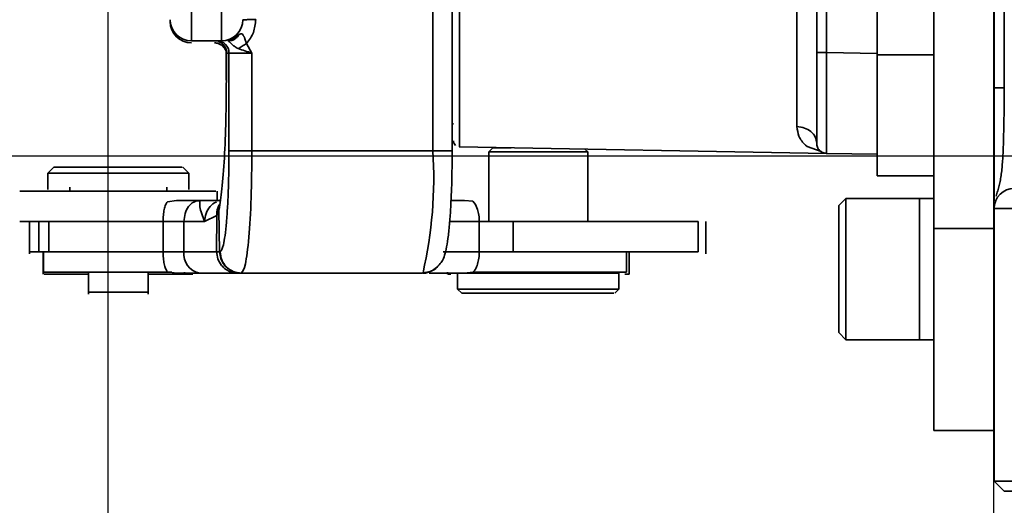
# Model space of a CAD drawing. Header units: millimetres. Extents: x 609 to 1177, y -109 to 470.
# Tile 23 of 40: x 788 to 797, y 206 to 211. Entities that reach past the tile are written whole.
import ezdxf

# ---------------------------------------------------------------- set-up
doc = ezdxf.new("R2010")
doc.units = ezdxf.units.MM
doc.header["$PDSIZE"] = -1
doc.dimstyles.new('ISO-25', dxfattribs={"dimtxt": 2.5, "dimasz": 2, "dimexe": 1.5, "dimexo": 0.625, "dimtad": 1, "dimdec": 1, "dimlfac": 5, "dimtxsty": 'Standard', "dimcen": 2.5, "dimclrd": 1, "dimclre": 1, "dimadec": 0, "dimazin": 0, "dimtfac": 1, "dimtdec": 1, "dimtmove": 0, "dimatfit": 3, "dimfxl": 1, "dimarcsym": 0})

# ---------------------------------------------------------------- blocks, each defined once
blk = doc.blocks.new('*D59')
at = {"color": 1, "lineweight": -2, "transparency": 16777216}
for p, q in [((763.0517, 211.5694), (763.0517, 218.1527)), ((800.7209, 209.5694), (761.5517, 209.5694)), ((763.0517, 205.9694), (763.0517, 209.5694)), ((815.7209, 205.9694), (761.5517, 205.9694)), ((763.0517, 203.9694), (763.0517, 201.9694))]:
    blk.add_line(p, q, dxfattribs=at)
at = {"color": 1, "transparency": 16777216}
for points in [[(762.7183, 211.5694), (763.385, 211.5694), (763.0517, 209.5694)], [(762.7183, 203.9694), (763.385, 203.9694), (763.0517, 205.9694)]]:
    blk.add_solid(points, dxfattribs=at)
at = {"layer": 'Defpoints', "color": 0, "transparency": 16777216}
for p in [(763.0517, 209.5694), (801.3459, 209.5694), (816.3459, 205.9694)]:
    blk.add_point(p, dxfattribs=at)
at = {"color": 0, "transparency": 16777216, "insert": (761.1767, 215.861), "char_height": 2.5, "attachment_point": 5, "rotation": 90}
blk.add_mtext('18', dxfattribs=at)
blk = doc.blocks.new('*D60')
at = {"color": 1, "lineweight": -2, "transparency": 16777216}
for p, q in [((850.0383, 284.1994), (743.5382, 284.1994)), ((745.0382, 282.1994), (745.0382, 207.9694)), ((815.7209, 205.9694), (743.5382, 205.9694))]:
    blk.add_line(p, q, dxfattribs=at)
at = {"color": 1, "transparency": 16777216}
for points in [[(744.7049, 282.1994), (745.3715, 282.1994), (745.0382, 284.1994)], [(744.7049, 207.9694), (745.3715, 207.9694), (745.0382, 205.9694)]]:
    blk.add_solid(points, dxfattribs=at)
at = {"layer": 'Defpoints', "color": 0, "transparency": 16777216}
for p in [(850.6633, 284.1994), (745.0382, 205.9694), (816.3459, 205.9694)]:
    blk.add_point(p, dxfattribs=at)
at = {"color": 0, "transparency": 16777216, "insert": (743.1632, 240.6915), "char_height": 2.5, "attachment_point": 5, "rotation": 90}
blk.add_mtext('319', dxfattribs=at)
blk = doc.blocks.new('*D61')
at = {"color": 1, "lineweight": -2, "transparency": 16777216}
for p, q in [((788.5659, 230.1063), (788.5659, 188.3762)), ((797.3459, 220.836), (797.3459, 188.3762)), ((788.5659, 189.8762), (770.5659, 189.8762)), ((795.3459, 189.8762), (790.5659, 189.8762))]:
    blk.add_line(p, q, dxfattribs=at)
at = {"color": 1, "transparency": 16777216}
for points in [[(790.5659, 190.2095), (790.5659, 189.5428), (788.5659, 189.8762)], [(795.3459, 190.2095), (795.3459, 189.5428), (797.3459, 189.8762)]]:
    blk.add_solid(points, dxfattribs=at)
at = {"layer": 'Defpoints', "color": 0, "transparency": 16777216}
for p in [(788.5659, 230.7313), (797.3459, 221.461), (797.3459, 189.8762)]:
    blk.add_point(p, dxfattribs=at)
at = {"color": 0, "transparency": 16777216, "insert": (775.1492, 191.9595), "char_height": 2.5, "attachment_point": 5}
blk.add_mtext('43,9', dxfattribs=at)

msp = doc.modelspace()

# ---------------------------------------------------------------- linework, layer by layer
at = {"linetype": 'Continuous', "lineweight": 35}
for p, q in [((796.75374, 208.8503), (796.75374, 233.2503)), ((797.35374, 209.12308), (797.35374, 233.2503)), ((797.45374, 233.2503), (797.45374, 210.24613)), ((791.78878, 209.6203), (791.78878, 218.3003)), ((791.98048, 209.6203), (791.98048, 218.3003)), ((796.19374, 217.32722), (796.19374, 210.57335)), ((795.69199, 210.5956), (795.69199, 211.8503)), ((789.39514, 210.7103), (789.39514, 211.7203)), ((789.69514, 211.7203), (789.69514, 210.7103)), ((795.59374, 210.59559), (795.59374, 211.65437)), ((789.81285, 210.7398), (789.77132, 210.72259)), ((789.84944, 210.76201), (789.81285, 210.7398)), ((789.86896, 210.7738), (789.8496, 210.76186)), ((789.94245, 210.68545), (789.92677, 210.73193)), ((789.69514, 210.7103), (789.39514, 210.7103)), ((789.62413, 210.69035), (789.62502, 210.69067)), ((789.70866, 210.67515), (789.7316, 210.64285)), ((789.7559, 210.71026), (789.76025, 210.70937)), ((789.77463, 210.71018), (789.76177, 210.70839)), ((789.94245, 210.68545), (789.99563, 210.5903)), ((789.74118, 210.59446), (789.74118, 210.31988)), ((789.74198, 210.59082), (789.74198, 210.32031)), ((789.74368, 210.5903), (789.74198, 210.59082)), ((789.76813, 210.5903), (789.74368, 210.5903)), ((789.99563, 210.5903), (789.76813, 210.5903)), ((789.76813, 209.62031), (789.76813, 210.5903)), ((789.99563, 210.5903), (789.99563, 209.6203)), ((795.69199, 210.5956), (796.19374, 210.58684)), ((796.19374, 210.57335), (796.75374, 210.57334)), ((792.05235, 210.46248), (792.05225, 210.09746)), ((797.35374, 210.24613), (797.45374, 210.24613)), ((792.05225, 210.09746), (792.05235, 209.82941)), ((791.99374, 209.88983), (791.98048, 209.89017)), ((792.05269, 209.65927), (792.04955, 209.65941)), ((795.69199, 209.59575), (792.05269, 209.65927)), ((795.49889, 209.66267), (795.4824, 209.67691)), ((795.63774, 209.61455), (795.49889, 209.66267)), ((791.78878, 209.6203), (789.99563, 209.6203)), ((791.98048, 209.6203), (791.78878, 209.6203)), ((791.98048, 209.6003), (791.97968, 209.6003)), ((791.98048, 209.6003), (791.98048, 209.6203)), ((792.38733, 209.65343), (792.3442, 209.6103)), ((792.3442, 209.6103), (792.3442, 208.9203)), ((792.3442, 209.6103), (793.3242, 209.6103)), ((792.38592, 209.6503), (792.3875, 209.6503)), ((793.3242, 209.6103), (793.29695, 209.63755)), ((793.3242, 208.9203), (793.3242, 209.6103)), ((795.6234, 209.62465), (795.65048, 209.60557)), ((796.19374, 209.58699), (795.69199, 209.59575)), ((788.03213, 209.46098), (787.97146, 209.4003)), ((789.37146, 209.4003), (789.31078, 209.46098)), ((787.97146, 209.4003), (787.97146, 209.25955)), ((789.37146, 209.4003), (787.97146, 209.4003)), ((789.37146, 209.25955), (789.37146, 209.4003)), ((796.19374, 209.37352), (796.75374, 209.37352)), ((789.63853, 209.2203), (787.69519, 209.2203)), ((787.69519, 209.2203), (787.70438, 209.2203)), ((787.97146, 209.25955), (787.97146, 209.23954)), ((788.19146, 209.2603), (788.19146, 209.2203)), ((789.15146, 209.2203), (789.15146, 209.2603)), ((789.37146, 209.23954), (789.37146, 209.25955)), ((789.65146, 209.1303), (789.65146, 209.2203)), ((789.24666, 209.1303), (789.1579, 209.11663)), ((789.47824, 209.1303), (789.24666, 209.1303)), ((789.48018, 209.1266), (789.44758, 209.1266)), ((789.47824, 209.1303), (789.47817, 209.12119)), ((789.67844, 209.1303), (789.47824, 209.1303)), ((789.65146, 209.11486), (789.65146, 209.11634)), ((789.6748, 209.09005), (789.67505, 209.09043)), ((792.10314, 209.1303), (791.96928, 209.1303)), ((792.18363, 209.12208), (792.10314, 209.1303)), ((792.21153, 209.09041), (792.18363, 209.12208)), ((792.23257, 209.04128), (792.21153, 209.09041)), ((795.88374, 209.1503), (795.81374, 209.0803)), ((795.81374, 208.4503), (795.81374, 209.0803)), ((796.61374, 209.1503), (795.88374, 209.1503)), ((795.88374, 209.1503), (795.88374, 208.4503)), ((796.75374, 209.1503), (796.61374, 209.1503)), ((796.61374, 209.1503), (796.61374, 208.4503)), ((796.61374, 208.71844), (796.61374, 209.1503)), ((789.52677, 208.9203), (789.64738, 208.97928)), ((789.64801, 208.97928), (789.64534, 208.6203)), ((789.64801, 208.97928), (789.66862, 209.0372)), ((789.66877, 209.0372), (789.67535, 208.6203)), ((799.35374, 209.0503), (797.35374, 209.0503)), ((797.35374, 206.3503), (797.35374, 209.0503)), ((787.69519, 208.9203), (787.70438, 208.9203)), ((787.79146, 208.92069), (787.79146, 208.61962)), ((787.8834, 208.6203), (787.8834, 208.9203)), ((787.97733, 208.9203), (787.98165, 208.9203)), ((787.98165, 208.9203), (787.98165, 208.6203)), ((789.32193, 208.9203), (789.11447, 208.9203)), ((789.11447, 208.6203), (789.11447, 208.9203)), ((789.32193, 208.6203), (789.32193, 208.9203)), ((789.32193, 208.9203), (789.52677, 208.9203)), ((792.24933, 208.9203), (792.24933, 208.6203)), ((792.58357, 208.9203), (792.24933, 208.9203)), ((792.58357, 208.9203), (792.58357, 208.6203)), ((794.41944, 208.6203), (794.41944, 208.9203)), ((794.49558, 208.6203), (794.49558, 208.9203)), ((796.75374, 208.8503), (797.35374, 208.8503)), ((796.75374, 206.8503), (796.75374, 208.8503)), ((796.61374, 207.7503), (796.61374, 208.71844)), ((787.79146, 208.61962), (787.79146, 208.59962)), ((787.79481, 208.6203), (787.80307, 208.6203)), ((787.8834, 208.6203), (787.79481, 208.6203)), ((787.98165, 208.6203), (787.8834, 208.6203)), ((787.92653, 208.62096), (787.92653, 208.41964)), ((787.93056, 208.6203), (787.93056, 208.4203)), ((789.11447, 208.6203), (789.32193, 208.6203)), ((789.64575, 208.6203), (789.32193, 208.6203)), ((789.67712, 208.6203), (789.6475, 208.6203)), ((789.67535, 208.6203), (789.68097, 208.6203)), ((792.24933, 208.6203), (791.89095, 208.6203)), ((792.58357, 208.6203), (792.24933, 208.6203)), ((793.70803, 208.6203), (793.70803, 208.4203)), ((793.7342, 208.42005), (793.7342, 208.6203)), ((794.49558, 208.6003), (794.49558, 208.6203)), ((787.92653, 208.41964), (787.92653, 208.4003)), ((788.37646, 208.4203), (788.37646, 208.2203)), ((788.96646, 208.2203), (788.96646, 208.4203)), ((789.1579, 208.42397), (789.24666, 208.4103)), ((789.47824, 208.4103), (789.24666, 208.4103)), ((789.40896, 208.4003), (789.32069, 208.4003)), ((789.32653, 208.4003), (789.32653, 208.41964)), ((789.85189, 208.4103), (789.88456, 208.41031)), ((789.88456, 208.4103), (789.89017, 208.4103)), ((791.68444, 208.4103), (789.89017, 208.4103)), ((791.68444, 208.41031), (791.7613, 208.42576)), ((791.69134, 208.41381), (791.68444, 208.4103)), ((791.76104, 208.42602), (791.76144, 208.42506)), ((791.9342, 208.42005), (791.9342, 208.4003)), ((792.0342, 208.4103), (792.0342, 208.2503)), ((792.10314, 208.4103), (792.18363, 208.41853)), ((793.6342, 208.2503), (793.6342, 208.4103)), ((793.7342, 208.4003), (793.7342, 208.42005)), ((795.81374, 207.8203), (795.81374, 208.4503)), ((795.88374, 208.4503), (795.88374, 207.7503)), ((796.61374, 208.4503), (796.61374, 207.7503)), ((788.37646, 208.2203), (788.37646, 208.2003)), ((788.95277, 208.2203), (788.96258, 208.2203)), ((788.96646, 208.2003), (788.96646, 208.2203)), ((792.0342, 208.2503), (792.07476, 208.20975)), ((792.0342, 208.2503), (793.6342, 208.2503)), ((792.08412, 208.2103), (792.0771, 208.2103)), ((792.76797, 208.2103), (792.83044, 208.2103)), ((793.59365, 208.20975), (793.6342, 208.2503)), ((795.81374, 207.8203), (795.88374, 207.7503)), ((795.88374, 207.7503), (796.61374, 207.7503)), ((796.61374, 207.7503), (796.75374, 207.7503)), ((797.35374, 206.8503), (796.75374, 206.8503)), ((797.35374, 206.3503), (799.35374, 206.3503)), ((797.45374, 206.2503), (797.35374, 206.3503)), ((799.35374, 206.2503), (797.45374, 206.2503))]:
    msp.add_line(p, q, dxfattribs=at)
at = {"linetype": 'Continuous', "lineweight": 35, "flags": 128}
msp.add_lwpolyline([(791.9542, 208.9203), (791.97873, 208.9203), (792.00693, 208.9203), (792.03874, 208.9203), (792.0741, 208.9203), (792.11292, 208.9203), (792.15513, 208.9203), (792.20063, 208.9203), (792.24933, 208.9203)], dxfattribs=at)
at = {"linetype": 'Continuous', "lineweight": 35}
for centre, radius, start, end in [((789.39514, 210.9203), 0.21, 180, 270), ((789.39514, 210.9003), 0.21, 180, 270), ((789.69514, 210.9203), 0.21, 270, 0), ((789.64835, 210.59053), 0.11977, 359.890987, 89.890568), ((792.05374, 209.71926), 0.06, 179.999976, 228.18978), ((787.61014, 209.35059), 4.18733, 347.07256, 3.693117), ((797.55374, 209.0503), 0.2, 90, 180), ((789.50969, 208.59689), 0.18922, 172.892525, 260.431427)]:
    msp.add_arc(centre, radius, start, end, dxfattribs=at)
for points, knots in [([(792.05269, 211.15904), (792.05262, 211.03491), (792.05249, 210.79227), (792.0524, 210.57069), (792.05235, 210.46248)], [0, 0, 0, 0, 0.51162272, 1, 1, 1, 1]), ([(795.39837, 210.38315), (795.39824, 210.49555), (795.39798, 210.72315), (795.39748, 210.97379), (795.39723, 211.10066)], [0, 0, 0, 0, 0.4938247, 1, 1, 1, 1]), ([(790.03294, 210.92105), (790.02871, 210.87757), (790.02025, 210.79063), (789.96838, 210.72051), (789.94245, 210.68545)], [0, 0, 0, 0, 0.500129, 1, 1, 1, 1]), ([(789.8496, 210.76186), (789.84348, 210.75419), (789.83126, 210.73889), (789.80797, 210.72279), (789.78257, 210.71221), (789.76477, 210.71091), (789.7559, 210.71026)], [0, 0, 0, 0, 0.251873, 0.5024714, 0.7518339, 1, 1, 1, 1]), ([(789.86896, 210.7738), (789.86188, 210.76379), (789.84791, 210.74406), (789.82018, 210.72363), (789.79048, 210.71092), (789.77023, 210.70988), (789.76025, 210.70937)], [0, 0, 0, 0, 0.2605832, 0.5140886, 0.7605489, 1, 1, 1, 1]), ([(789.91273, 210.76074), (789.91103, 210.76336), (789.90887, 210.76668), (789.90667, 210.77003), (789.90603, 210.77099), (789.90347, 210.77462), (789.89873, 210.77878), (789.89121, 210.78067), (789.88171, 210.77997), (789.87415, 210.77636), (789.86888, 210.77385)], [0, 0, 0, 0, 0.15373149, 0.1955488, 0.20771894, 0.21406983, 0.42974374, 0.55614581, 0.69050179, 1, 1, 1, 1]), ([(789.92677, 210.73193), (789.92654, 210.7325), (789.92455, 210.73731), (789.9207, 210.74526), (789.91639, 210.75434), (789.9137, 210.75904), (789.91273, 210.76074)], [0, 0, 0, 0, 0.0545217, 0.464917, 0.8060011, 1, 1, 1, 1]), ([(789.68401, 210.6717), (789.67653, 210.67654), (789.65872, 210.68808), (789.63739, 210.68972), (789.62502, 210.69067)], [0, 0, 0, 0, 0.4196349, 1, 1, 1, 1]), ([(789.74198, 210.59082), (789.74135, 210.60048), (789.74013, 210.61926), (789.73033, 210.64509), (789.7164, 210.66668), (789.69469, 210.68913), (789.67418, 210.69847), (789.66101, 210.70446)], [0, 0, 0, 0, 0.1940259, 0.3771963, 0.5495036, 0.7109411, 1, 1, 1, 1]), ([(789.67574, 210.69832), (789.68536, 210.69262), (789.70453, 210.68128), (789.72604, 210.65579), (789.74008, 210.62838), (789.74374, 210.61173), (789.74551, 210.60366)], [0, 0, 0, 0, 0.2599626, 0.5177121, 0.766024, 1, 1, 1, 1]), ([(789.68349, 210.67413), (789.69193, 210.66833), (789.70872, 210.6568), (789.72727, 210.63316), (789.73849, 210.61158), (789.7416, 210.59965), (789.74271, 210.5954)], [0, 0, 0, 0, 0.28874799, 0.57354911, 0.84832685, 1, 1, 1, 1]), ([(789.76026, 210.70949), (789.76374, 210.70734), (789.7691, 210.70404), (789.78116, 210.69251), (789.78893, 210.6849), (789.79239, 210.6815)], [0, 0, 0, 0, 0.50666146, 0.77979949, 1, 1, 1, 1]), ([(789.79239, 210.6815), (789.7968, 210.67739), (789.8059, 210.6689), (789.82847, 210.65036), (789.8473, 210.64088), (789.86063, 210.63417)], [0, 0, 0, 0, 0.2152306, 0.4444858, 1, 1, 1, 1]), ([(789.94245, 210.68545), (789.93522, 210.68076), (789.92076, 210.67137), (789.89931, 210.65782), (789.87878, 210.64509), (789.86667, 210.63781), (789.86062, 210.63417)], [0, 0, 0, 0, 0.2500019, 0.5000024, 0.7500018, 1, 1, 1, 1]), ([(789.86062, 210.63417), (789.88201, 210.62647), (789.92512, 210.61096), (789.972, 210.59722), (789.99563, 210.5903)], [0, 0, 0, 0, 0.4960587, 1, 1, 1, 1]), ([(789.74198, 210.59082), (789.74115, 210.59239), (789.74012, 210.59435), (789.74505, 210.60397), (789.74604, 210.6059)], [0, 0, 0, 0, 0.7992039, 1, 1, 1, 1]), ([(795.59374, 209.69573), (795.59374, 209.70926), (795.59374, 209.73631), (795.59374, 209.94443), (795.59374, 210.24187), (795.59374, 210.47768), (795.59374, 210.59559)], [0, 0, 0, 0, 0.2500677, 0.5000438, 0.7500202, 1, 1, 1, 1]), ([(795.69126, 209.88859), (795.69129, 209.9892), (795.69134, 210.1419), (795.69168, 210.39501), (795.69189, 210.5283), (795.69199, 210.5956)], [0, 0, 0, 0, 0.4887352, 0.7418336, 1, 1, 1, 1]), ([(795.39859, 209.861), (795.39862, 209.93291), (795.39868, 210.07863), (795.39847, 210.28077), (795.39837, 210.38315)], [0, 0, 0, 0, 0.49352217, 1, 1, 1, 1]), ([(789.66877, 209.0372), (789.67897, 209.10016), (789.69981, 209.22882), (789.72338, 209.54355), (789.73909, 209.91724), (789.74103, 210.18787), (789.74198, 210.32031)], [0, 0, 0, 0, 0.2446762, 0.5, 0.7553238, 1, 1, 1, 1]), ([(797.35374, 209.15808), (797.35374, 209.17157), (797.35374, 209.23178), (797.35374, 209.43793), (797.35374, 209.80577), (797.35374, 210.09932), (797.35374, 210.24613)], [0, 0, 0, 0, 0.0879848, 0.3925416, 0.6962154, 1, 1, 1, 1]), ([(797.45374, 210.24613), (797.45362, 210.232), (797.45338, 210.20414), (797.453, 210.16304), (797.45259, 210.1233), (797.45218, 210.08495), (797.45148, 210.02568), (797.45041, 209.94868), (797.44878, 209.85445), (797.44678, 209.76526), (797.44423, 209.67915), (797.441, 209.59807), (797.43684, 209.52267), (797.43144, 209.45335), (797.42435, 209.38987), (797.41503, 209.33173), (797.405, 209.28696), (797.39563, 209.25214), (797.38799, 209.22591), (797.37994, 209.19933), (797.37478, 209.18105), (797.37218, 209.17185)], [0, 0, 0, 0, 0.0297017, 0.0585462, 0.0865333, 0.1136628, 0.1399347, 0.2131224, 0.2803328, 0.3502961, 0.4202581, 0.4908781, 0.5614557, 0.6319622, 0.7031328, 0.7753797, 0.8484727, 0.8855963, 0.9232307, 0.9613464, 1, 1, 1, 1]), ([(795.4824, 209.67691), (795.45697, 209.70433), (795.41225, 209.75255), (795.40271, 209.82831), (795.39859, 209.861)], [0, 0, 0, 0, 0.5686234, 1, 1, 1, 1]), ([(795.69199, 209.59575), (795.69189, 209.59986), (795.69168, 209.60801), (795.69134, 209.68572), (795.69129, 209.80802), (795.69126, 209.88859)], [0, 0, 0, 0, 0.2581817, 0.5112852, 1, 1, 1, 1]), ([(792.05235, 209.82941), (792.0524, 209.7811), (792.05249, 209.68217), (792.05262, 209.66702), (792.05269, 209.65927)], [0, 0, 0, 0, 0.48840543, 1, 1, 1, 1]), ([(789.76813, 209.62031), (789.76696, 209.49452), (789.76517, 209.301), (789.7543, 209.06819), (789.74305, 208.90798), (789.72909, 208.77892), (789.7088, 208.65422), (789.69194, 208.63366), (789.68097, 208.6203)], [0, 0, 0, 0, 0.2394572, 0.3683609, 0.5, 0.6316391, 0.7605428, 1, 1, 1, 1]), ([(791.82727, 208.46523), (791.84375, 208.4827), (791.8862, 208.52773), (791.90765, 208.59406), (791.92742, 208.67034), (791.94333, 208.78021), (791.9571, 208.92026), (791.96693, 209.06993), (791.97344, 209.21447), (791.97902, 209.39293), (791.9799, 209.53063), (791.98048, 209.6203)], [0, 0, 0, 0, 0.0567186, 0.1461675, 0.2588165, 0.3906661, 0.5245623, 0.643694, 0.7399237, 0.8306268, 1, 1, 1, 1]), ([(788.47876, 209.4603), (788.40135, 209.4603), (788.24652, 209.4603), (788.09441, 209.4603), (788.02302, 209.4603), (788.03723, 209.4603), (788.03976, 209.4603)], [0, 0, 0, 0, 0.3109744, 0.6219488, 0.9329233, 1, 1, 1, 1]), ([(789.30316, 209.4603), (789.30075, 209.4603), (789.29526, 209.4603), (789.17232, 209.4603), (788.97531, 209.4603), (788.72696, 209.4603), (788.5615, 209.4603), (788.47876, 209.4603)], [0, 0, 0, 0, 0.1639323, 0.3729492, 0.5819661, 0.7909831, 1, 1, 1, 1]), ([(789.1579, 209.11663), (789.15177, 209.10762), (789.13994, 209.09022), (789.12592, 209.04307), (789.11636, 208.98516), (789.11509, 208.94161), (789.11447, 208.9203)], [0, 0, 0, 0, 0.2742773, 0.5296972, 0.7698457, 1, 1, 1, 1]), ([(789.47817, 209.12119), (789.47823, 209.11839), (789.47837, 209.11193), (789.47545, 209.04839), (789.50579, 208.97267), (789.52677, 208.9203)], [0, 0, 0, 0, 0.1910009, 0.4404943, 1, 1, 1, 1]), ([(789.52677, 208.9203), (789.52954, 208.94797), (789.53508, 209.00332), (789.57908, 209.07042), (789.6193, 209.10936), (789.64411, 209.11471), (789.64498, 209.1149)], [0, 0, 0, 0, 0.329342, 0.658684, 0.9880259, 1, 1, 1, 1]), ([(789.67475, 209.09106), (789.67475, 209.09106), (789.66647, 209.08046), (789.65686, 209.05521), (789.64696, 209.01755), (789.64728, 208.99178), (789.64743, 208.97928)], [0, 0, 0, 0, 0.0000496, 0.3498078, 0.6844042, 1, 1, 1, 1]), ([(792.24933, 208.9203), (792.24851, 208.94222), (792.24685, 208.98636), (792.23735, 209.02289), (792.23257, 209.04128)], [0, 0, 0, 0, 0.49664693, 1, 1, 1, 1]), ([(789.11447, 208.9203), (788.99593, 208.9203), (788.71311, 208.9203), (788.38369, 208.9203), (788.10844, 208.9203), (788.02392, 208.9203), (787.98165, 208.9203)], [0, 0, 0, 0, 0.193884, 0.4625893, 0.7312947, 1, 1, 1, 1]), ([(787.98165, 208.6203), (788.02392, 208.6203), (788.10844, 208.6203), (788.38369, 208.6203), (788.71311, 208.6203), (788.99593, 208.6203), (789.11447, 208.6203)], [0, 0, 0, 0, 0.2687053, 0.5374107, 0.806116, 1, 1, 1, 1]), ([(789.11447, 208.6203), (789.11508, 208.5991), (789.11632, 208.55572), (789.12581, 208.49783), (789.13986, 208.45053), (789.15173, 208.43305), (789.1579, 208.42397)], [0, 0, 0, 0, 0.2289157, 0.4682567, 0.7240154, 1, 1, 1, 1]), ([(789.85189, 208.4103), (789.8359, 208.41156), (789.80466, 208.414), (789.76143, 208.43081), (789.72446, 208.45472), (789.6862, 208.49306), (789.65412, 208.54885), (789.64961, 208.59747), (789.6475, 208.6203)], [0, 0, 0, 0, 0.1491674, 0.2914914, 0.4269708, 0.5556048, 0.7913324, 1, 1, 1, 1]), ([(789.88456, 208.41031), (789.86795, 208.41162), (789.83559, 208.41417), (789.7911, 208.43164), (789.75345, 208.45623), (789.71511, 208.49506), (789.6836, 208.55043), (789.67918, 208.59815), (789.67712, 208.6203)], [0, 0, 0, 0, 0.1527227, 0.2975855, 0.4345859, 0.5637217, 0.7974173, 1, 1, 1, 1]), ([(792.23274, 208.49987), (792.23753, 208.51855), (792.24689, 208.55503), (792.24853, 208.59889), (792.24933, 208.6203)], [0, 0, 0, 0, 0.5119727, 1, 1, 1, 1]), ([(792.71843, 208.6203), (792.66451, 208.6203), (792.55667, 208.6203), (792.43338, 208.6203), (792.35564, 208.6203), (792.35062, 208.6203), (792.34834, 208.6203)], [0, 0, 0, 0, 0.2610061, 0.5220121, 0.7830182, 1, 1, 1, 1]), ([(792.18363, 208.41853), (792.1935, 208.42726), (792.21236, 208.44397), (792.22616, 208.48182), (792.23274, 208.49987)], [0, 0, 0, 0, 0.52301065, 1, 1, 1, 1]), ([(789.20148, 208.4203), (789.12845, 208.4203), (788.89495, 208.4203), (788.57156, 208.4203), (788.25101, 208.4203), (788.02354, 208.4203), (787.96155, 208.4203), (787.93056, 208.4203)], [0, 0, 0, 0, 0.102149, 0.3266118, 0.5510745, 0.7755373, 1, 1, 1, 1]), ([(787.93735, 208.4003), (787.93866, 208.4003), (787.94175, 208.4003), (788.07548, 208.4003), (788.2348, 208.4003), (788.35061, 208.4003), (788.37646, 208.4003)], [0, 0, 0, 0, 0.2422836, 0.5735412, 0.9047988, 1, 1, 1, 1]), ([(788.96646, 208.4003), (789.01648, 208.4003), (789.12257, 208.4003), (789.23885, 208.4003), (789.315, 208.4003), (789.32055, 208.4003), (789.3231, 208.4003)], [0, 0, 0, 0, 0.2380269, 0.5047609, 0.7714948, 1, 1, 1, 1]), ([(791.68658, 208.41177), (791.6893, 208.41133), (791.72062, 208.40624), (791.77196, 208.42669), (791.81726, 208.45333), (791.82717, 208.46449), (791.82762, 208.46499)], [0, 0, 0, 0, 0.0493929, 0.5696679, 0.9805344, 1, 1, 1, 1]), ([(791.69134, 208.41381), (791.71913, 208.41641), (791.76952, 208.42114), (791.80868, 208.45257), (791.82625, 208.46666)], [0, 0, 0, 0, 0.5515091, 1, 1, 1, 1]), ([(792.10314, 208.4103), (791.98628, 208.4103), (791.81745, 208.4103), (791.76785, 208.4103), (791.75258, 208.4103)], [0, 0, 0, 0, 0.6921898, 1, 1, 1, 1]), ([(791.94242, 208.4003), (791.93942, 208.4003), (791.9333, 208.4003), (791.95625, 208.4003), (791.96796, 208.4003)], [0, 0, 0, 0, 0.4896192, 1, 1, 1, 1]), ([(792.90393, 208.4103), (792.79872, 208.4103), (792.58829, 208.4103), (792.30474, 208.4103), (792.11259, 208.4103), (792.02367, 208.4103), (792.04153, 208.4103), (792.04476, 208.4103)], [0, 0, 0, 0, 0.2369116, 0.4738232, 0.7107348, 0.9476465, 1, 1, 1, 1]), ([(793.70803, 208.4203), (793.66499, 208.4203), (793.5789, 208.4203), (793.36574, 208.4203), (793.09754, 208.4203), (792.77244, 208.4203), (792.46549, 208.4203), (792.25691, 208.4203), (792.1852, 208.4203)], [0, 0, 0, 0, 0.1810284, 0.3620569, 0.5430853, 0.7241138, 0.9051422, 1, 1, 1, 1]), ([(793.62365, 208.4103), (793.62067, 208.4103), (793.61385, 208.4103), (793.46047, 208.4103), (793.21431, 208.4103), (793.00739, 208.4103), (792.90393, 208.4103)], [0, 0, 0, 0, 0.20614268, 0.47076178, 0.73538089, 1, 1, 1, 1]), ([(793.69293, 208.4003), (793.69893, 208.4003), (793.73051, 208.4003), (793.73231, 208.4003), (793.73376, 208.4003)], [0, 0, 0, 0, 0.1898082, 1, 1, 1, 1]), ([(788.38034, 208.2203), (788.37915, 208.2203), (788.37256, 208.2203), (788.40529, 208.2203), (788.47618, 208.2203), (788.58046, 208.2203), (788.69781, 208.2203), (788.8106, 208.2203), (788.90521, 208.2203), (788.93691, 208.2203), (788.95277, 208.2203)], [0, 0, 0, 0, 0.0304676, 0.1689722, 0.3074768, 0.4459815, 0.5844861, 0.7229907, 0.8614954, 1, 1, 1, 1]), ([(792.90044, 208.2103), (792.99873, 208.2103), (793.1953, 208.2103), (793.42917, 208.2103), (793.575, 208.2103), (793.58146, 208.2103), (793.58429, 208.2103)], [0, 0, 0, 0, 0.2643789, 0.5287578, 0.7931367, 1, 1, 1, 1])]:
    msp.add_open_spline(points, degree=3, knots=knots, dxfattribs=at)
for points in [[(789.90514, 210.9203), (789.90701, 210.92036), (789.91076, 210.92049), (789.93978, 210.92067), (789.98165, 210.92086), (790.01584, 210.92098), (790.03294, 210.92105)], [(789.7316, 210.64285), (789.73511, 210.63444), (789.74211, 210.61761), (789.74316, 210.5994), (789.74368, 210.5903)], [(795.59374, 210.59559), (795.59521, 210.59559), (795.59815, 210.59559), (795.62079, 210.59559), (795.65321, 210.5956), (795.67906, 210.5956), (795.69199, 210.5956)], [(796.19374, 210.57335), (796.19374, 210.41612), (796.19374, 210.10166), (796.19374, 209.70505), (796.19374, 209.4276), (796.19374, 209.39154), (796.19374, 209.37352)], [(795.39859, 209.861), (795.42431, 209.85807), (795.47576, 209.85222), (795.54011, 209.81381), (795.585, 209.75971), (795.59083, 209.71706), (795.59374, 209.69573)], [(795.59374, 209.69573), (795.59521, 209.68277), (795.59815, 209.65686), (795.62078, 209.62404), (795.6532, 209.60083), (795.67906, 209.59744), (795.69199, 209.59575)], [(789.76813, 209.62031), (789.77367, 209.62031), (789.78475, 209.62031), (789.83918, 209.62031), (789.91256, 209.6203), (789.96794, 209.6203), (789.99563, 209.6203)], [(789.99563, 209.6203), (789.99404, 209.46175), (789.99087, 209.14464), (789.96649, 208.74468), (789.93163, 208.46487), (789.90399, 208.42849), (789.89017, 208.4103)], [(792.56664, 209.6503), (792.54225, 209.6503), (792.49346, 209.6503), (792.43905, 209.6503), (792.40001, 209.6503), (792.39061, 209.6503), (792.38592, 209.6503)], [(789.32193, 208.9203), (789.32428, 208.94782), (789.32897, 209.00285), (789.36512, 209.07227), (789.41679, 209.12083), (789.45776, 209.12714), (789.47824, 209.1303)], [(787.69519, 208.9203), (787.71555, 208.9203), (787.75626, 208.9203), (787.90364, 208.9203), (787.97733, 208.9203)], [(794.41944, 208.9203), (794.32559, 208.9203), (794.13788, 208.9203), (793.71237, 208.9203), (793.20091, 208.9203), (792.78935, 208.9203), (792.58357, 208.9203)], [(789.68097, 208.6203), (789.68412, 208.59278), (789.69041, 208.53775), (789.73878, 208.46833), (789.80793, 208.41977), (789.86276, 208.41346), (789.89017, 208.4103)], [(792.58357, 208.6203), (792.78935, 208.6203), (793.20091, 208.6203), (793.71237, 208.6203), (794.13788, 208.6203), (794.32559, 208.6203), (794.41944, 208.6203)], [(789.85189, 208.4103), (789.81362, 208.4103), (789.73708, 208.4103), (789.56452, 208.4103), (789.47824, 208.4103)], [(792.0771, 208.2103), (792.09716, 208.2103), (792.13728, 208.2103), (792.33425, 208.2103), (792.59983, 208.2103), (792.80024, 208.2103), (792.90044, 208.2103)]]:
    msp.add_open_spline(points, degree=3, dxfattribs=at)

# ---------------------------------------------------------------- dimensions: what is measured, and where the dimension line sits
dim = msp.add_linear_dim(base=(745.03821, 205.96937), p1=(850.66327, 284.19937), p2=(816.34589, 205.96937), angle=90, text='319', dimstyle='ISO-25')
dim.commit()
dim.dimension.update_dxf_attribs({"geometry": '*D60', "text_midpoint": (745.03821, 240.69151), "dimtype": 160})
dim = msp.add_linear_dim(base=(797.34589, 189.87616), p1=(788.56589, 230.7313), p2=(797.34589, 221.46098), dimstyle='ISO-25')
dim.commit()
dim.dimension.update_dxf_attribs({"geometry": '*D61', "text_midpoint": (775.14922, 189.87616), "dimtype": 160})
dim = msp.add_linear_dim(base=(763.05168, 209.56937), p1=(816.34589, 205.96937), p2=(801.34589, 209.56937), angle=90, dimstyle='ISO-25')
dim.commit()
dim.dimension.update_dxf_attribs({"geometry": '*D59', "text_midpoint": (761.17668, 215.86104)})

doc.saveas('drawing.dxf')
